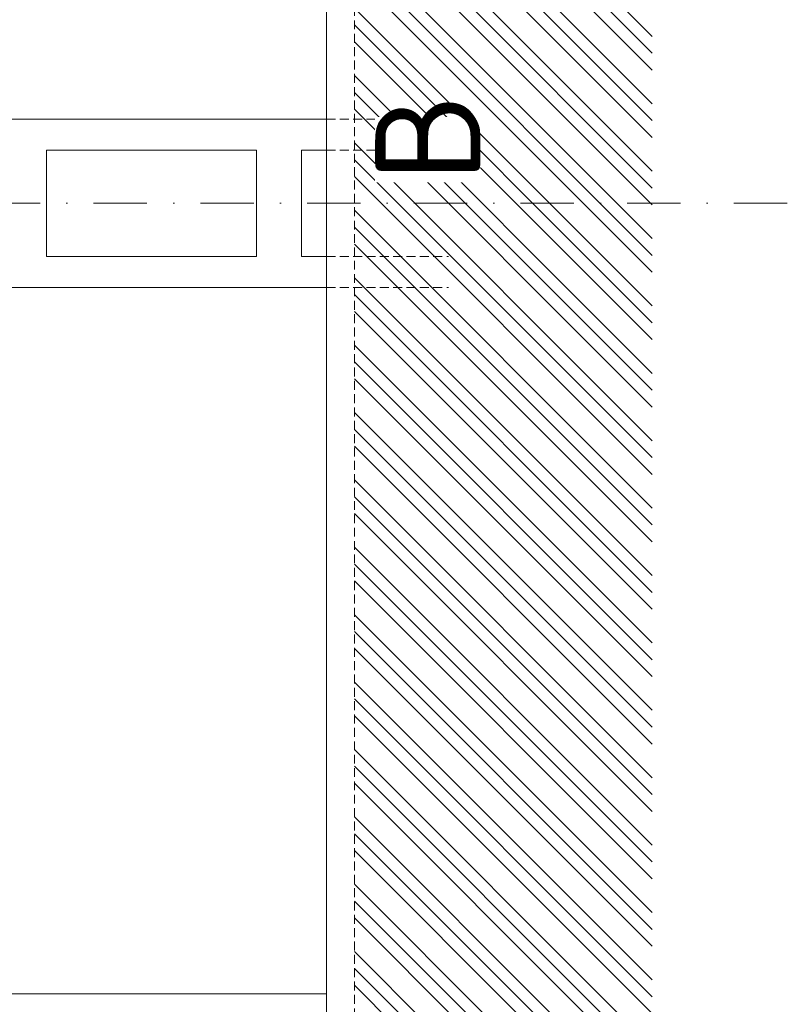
# Model space of a CAD drawing. Header units: millimetres. Extents: x -916886 to 3713765, y -2985421 to 1675785.
# Tile 192 of 256: x 216773 to 222255, y 204335 to 211360. Entities that reach past the tile are written whole.
import ezdxf

# ---------------------------------------------------------------- set-up
doc = ezdxf.new("R2010")
doc.units = ezdxf.units.MM
for name, pattern in [('CENTERX2', [101.6, 63.5, -12.7, 12.7, -12.7]), ('DASHDOT', [25.4, 12.7, -6.35, 0, -6.35]), ('HIDDEN', [9.525, 6.35, -3.175])]:
    doc.linetypes.add(name, pattern=pattern)
for name, color, linetype, lineweight in [('A99_N_txt-popis-200', 240, 'Continuous', 5), ('A99_S_kce-pohl', 7, 'Continuous', 5), ('A99_S_kce-rez-sil', 7, 'Continuous', 15), ('A99_S_osy', 1, 'CENTERX2', 5), ('A99_S_sraf', 252, 'Continuous', 9)]:
    doc.layers.add(name, color=color, linetype=linetype, lineweight=lineweight)
doc.styles.add('ad_popis 100', font='isocpeur.ttf', dxfattribs={"height": 200})

msp = doc.modelspace()

# ---------------------------------------------------------------- hatches: boundary and pattern name
at = {"layer": 'A99_S_sraf', "linetype": 'Continuous', "lineweight": 0}
h = msp.add_hatch(dxfattribs=at)
h.set_pattern_fill('ZEM_PUVODNI', color=256, scale=85)
h.set_pattern_definition([(135, (213305, 187250), (-240.4163, -240.4163), []), (135, (213305, 187370.2), (-240.4163, -240.4163), []), (135, (213305, 187490.4), (-240.4163, -240.4163), [])])
h.paths.add_polyline_path([(219777.4, 169165), (219422.4, 181623.9), (219315.1, 185199.4), (219910.3, 185370.4), (219850, 185680), (219850, 186050), (219165, 186050), (219165, 270300), (221290, 270300), (221290, 169162.5)])

# ---------------------------------------------------------------- linework, layer by layer
at = {"layer": 'A99_S_kce-pohl'}
for p, q in [((206965, 210650), (218965, 210650)), ((216965, 210430), (218465, 210430)), ((216965, 210430), (216965, 209670)), ((218465, 210430), (218465, 209670)), ((218785, 210430), (218965, 210430)), ((218785, 210430), (218785, 209670)), ((216965, 209670), (218465, 209670)), ((218785, 209670), (218965, 209670)), ((211905, 209450), (218965, 209450)), ((211305, 204410), (218965, 204410))]:
    msp.add_line(p, q, dxfattribs=at)
at = {"layer": 'A99_S_kce-rez-sil', "color": 7, "linetype": 'HIDDEN', "lineweight": 5, "ltscale": 10}
msp.add_line((219165, 186050), (219165, 270300), dxfattribs=at)
at = {"layer": 'A99_S_kce-rez-sil', "color": 7, "linetype": 'Continuous', "lineweight": 15}
msp.add_line((218965, 186050), (218965, 213080), dxfattribs=at)
at = {"layer": 'A99_S_kce-rez-sil', "color": 7, "linetype": 'HIDDEN', "lineweight": 5, "ltscale": 10}
for points in [[(218965, 210650), (219835, 210650)], [(218965, 210430), (219835, 210430)], [(218965, 209670), (219835, 209670)], [(218965, 209450), (219835, 209450)]]:
    msp.add_lwpolyline(points, dxfattribs=at)
at = {"layer": 'A99_S_osy', "linetype": 'DASHDOT', "lineweight": 5, "ltscale": 30}
msp.add_lwpolyline([(222254.8, 210050), (202234.8, 210050)], dxfattribs=at)

# ---------------------------------------------------------------- next in the draw order: texts
at = {"layer": 'A99_N_txt-popis-200', "color": 1, "lineweight": 0, "insert": (219311.5, 210200), "char_height": 750, "width": 465, "attachment_point": 1, "rotation": 90, "style": 'ad_popis 100', "bg_fill": 3, "box_fill_scale": 1, "bg_fill_color": 256, "bg_fill_transparency": 0}
msp.add_mtext('B', dxfattribs=at)

doc.saveas('drawing.dxf')
